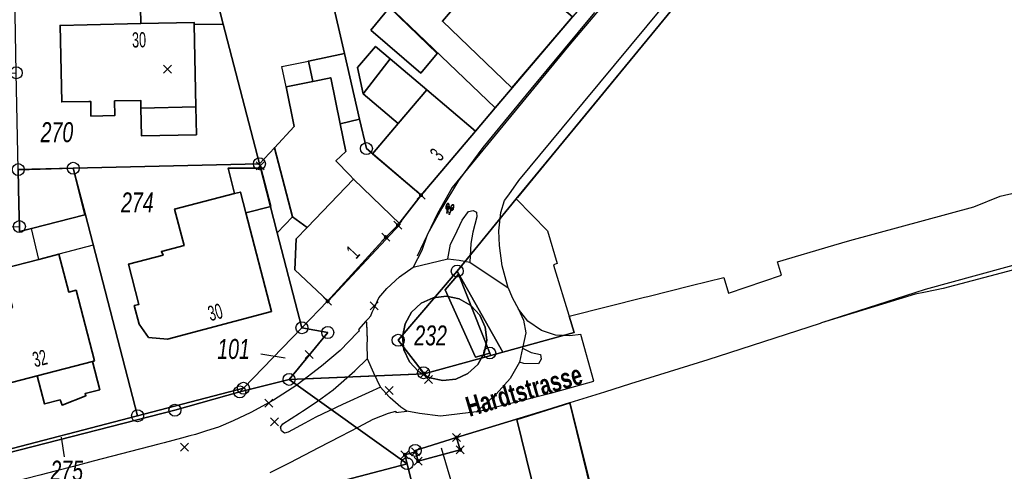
# Model space of a CAD drawing. Header units: metres. Extents: x 339653 to 341672, y 5744753 to 5747397.
# Tile 119 of 256: x 341008 to 341131, y 5745568 to 5745625. Entities that reach past the tile are written whole.
import ezdxf

# ---------------------------------------------------------------- set-up
doc = ezdxf.new("R2010")
doc.units = ezdxf.units.M
doc.header["$LTSCALE"] = 0.03
doc.header["$PDMODE"] = 3
doc.header["$PDSIZE"] = 0.5
for name, color, linetype, lineweight in [('B-Gebäude', 15, 'Continuous', 35), ('Flurstücke_Grenzpunkte', 7, 'Continuous', 25), ('Lagebezeichnungen', 7, 'Continuous', 25), ('Netzpunkte', 7, 'Continuous', 25), ('P-TR_Material', 6, 'Continuous', 18), ('Siedlung', 7, 'Continuous', 25), ('Siedlungsflächen - Bauwerke u. Einrichtungen', 7, 'Continuous', 25), ('Verkehr', 7, 'Continuous', 25)]:
    doc.layers.add(name, color=color, linetype=linetype, lineweight=lineweight)
for name, color, linetype in [('B-Straße', 83, 'Continuous'), ('P-Markierung', 2, 'Continuous'), ('UMRINGE_FLURSTUECKSABGRENZUNGEN', 7, 'Continuous')]:
    doc.layers.add(name, color=color, linetype=linetype)
doc.styles.add('Flurstücksnummer - K 10 700', font='ariali.ttf', dxfattribs={"width": 0.7})
doc.styles.add('Hausnummern NRW', font='arial.ttf', dxfattribs={"width": 0.595})
doc.styles.add('Name - Bauwerken u. Einrichtungen - F 10', font='arialbd.ttf', dxfattribs={"width": 0.7})

# ---------------------------------------------------------------- blocks, each defined once
blk = doc.blocks.new('Grenzpunkt. Abmarkung nach Quellenlage nicht zu spezifizieren')
at = {"lineweight": -2}
blk.add_hatch(color=256, dxfattribs=at).paths.add_polyline_path([(0, 0.165, -1), (0, -0.165, -1)], flags=0)
blk.add_point((0, 0), dxfattribs=at)
blk = doc.blocks.new('Grenzpunkt mit Abmarkung (Marke)')
at = {"lineweight": -2}
blk.add_circle((0, 0), 0.499, dxfattribs=at)
blk = doc.blocks.new('A$C820ec4b6')
at = {"layer": 'P-TR_Material'}
h = blk.add_hatch(color=256, dxfattribs=at)
h.dxf.hatch_style = 1
edge = h.paths.add_edge_path()
edge.add_line((0.22, 1.31), (0.14, 1.31))
edge.add_arc((0.14, 1.24), 0.0647, 90.1266, 195.4329)
edge.add_line((0.07, 1.23), (-0.04, 0.39))
edge.add_arc((-0.02, 0.39), 0.0209, 171.9456, 368.3076)
edge.add_line((0, 0.39), (0.11, 1.2))
edge.add_arc((0.14, 1.2), 0.033, 80.5521, 171.9456, ccw=False)
edge.add_line((0.15, 1.23), (0.22, 1.23))
edge.add_line((0.22, 1.23), (0.22, 1.31))
h = blk.add_hatch(color=256, dxfattribs=at)
h.dxf.hatch_style = 1
h.paths.add_polyline_path([(0.42, 1.24), (0.54, 1.24), (0.54, 1.16), (0.5, 1.16), (0.38, 0.4), (0.34, 0.42), (0.46, 1.17), (0.44, 1.17), (0.43, 1.18), (0.42, 1.2), (0.42, 1.21), (0.42, 1.23)])
h = blk.add_hatch(color=256, dxfattribs=at)
h.dxf.hatch_style = 1
h.paths.add_polyline_path([(0.05, 0.76), (0.07, 0.74), (0.1, 0.71), (0.12, 0.68), (0.14, 0.63), (0.16, 0.57), (0.18, 0.48), (0.18, 0.42), (0.18, 0.36), (0.17, 0.27), (0.16, 0.2), (0.13, 0.13), (0.1, 0.08), (0.08, 0.04), (0.04, 0.01), (0, 0), (-0.05, 0), (-0.08, 0.02), (-0.11, 0.05), (-0.14, 0.09), (-0.17, 0.16), (-0.18, 0.2), (-0.19, 0.23), (-0.2, 0.28), (-0.21, 0.34), (-0.21, 0.4), (-0.2, 0.47), (-0.19, 0.54), (-0.19, 0.58), (-0.16, 0.64), (-0.13, 0.7), (-0.1, 0.74), (-0.07, 0.77), (-0.03, 0.78), (0.01, 0.78), (0, 0.69), (-0.01, 0.69), (-0.04, 0.69), (-0.07, 0.67), (-0.09, 0.65), (-0.11, 0.63), (-0.13, 0.59), (-0.14, 0.53), (-0.16, 0.48), (-0.16, 0.43), (-0.16, 0.37), (-0.16, 0.33), (-0.15, 0.29), (-0.13, 0.22), (-0.11, 0.16), (-0.09, 0.13), (-0.06, 0.11), (-0.03, 0.09), (0, 0.09), (0.03, 0.1), (0.05, 0.12), (0.07, 0.15), (0.1, 0.19), (0.11, 0.23), (0.12, 0.27), (0.13, 0.32), (0.13, 0.37), (0.13, 0.42), (0.13, 0.47), (0.12, 0.53), (0.1, 0.57), (0.09, 0.6), (0.08, 0.63), (0.07, 0.64), (0.04, 0.67)])
h = blk.add_hatch(color=256, dxfattribs=at)
h.dxf.hatch_style = 1
h.paths.add_polyline_path([(0.07, 0.93), (0.34, 0.42), (0.38, 0.4), (0.59, 0.4), (0.63, 0.41), (0.64, 0.38), (0.63, 0.36), (0.63, 0.35), (0.62, 0.34), (0.6, 0.33), (0.59, 0.32), (0.38, 0.32), (0.36, 0.33), (0.35, 0.34), (0.33, 0.35), (0.32, 0.36), (0.31, 0.37), (0.3, 0.39), (0.06, 0.85)])
h = blk.add_hatch(color=256, dxfattribs=at)
h.dxf.hatch_style = 1
h.paths.add_polyline_path([(0.1, 1.09), (0.44, 1.09), (0.43, 1.01), (0.09, 1.01)])
h = blk.add_hatch(color=256, dxfattribs=at)
h.dxf.hatch_style = 1
h.paths.add_polyline_path([(0.56, 0.77), (0.59, 0.78), (0.63, 0.78), (0.67, 0.76), (0.7, 0.73), (0.73, 0.7), (0.76, 0.64), (0.78, 0.58), (0.8, 0.5), (0.8, 0.44), (0.8, 0.35), (0.8, 0.29), (0.79, 0.22), (0.77, 0.15), (0.74, 0.1), (0.71, 0.05), (0.68, 0.02), (0.64, 0), (0.6, 0), (0.56, 0.01), (0.52, 0.04), (0.5, 0.07), (0.47, 0.11), (0.46, 0.13), (0.44, 0.19), (0.43, 0.25), (0.42, 0.32), (0.42, 0.41), (0.42, 0.47), (0.43, 0.54), (0.44, 0.58), (0.45, 0.61), (0.47, 0.66), (0.49, 0.7), (0.52, 0.74), (0.54, 0.66), (0.52, 0.63), (0.49, 0.56), (0.47, 0.51), (0.46, 0.45), (0.46, 0.4), (0.47, 0.32), (0.47, 0.28), (0.48, 0.23), (0.5, 0.19), (0.53, 0.14), (0.56, 0.1), (0.6, 0.09), (0.62, 0.09), (0.65, 0.1), (0.69, 0.13), (0.71, 0.17), (0.73, 0.21), (0.74, 0.26), (0.76, 0.34), (0.76, 0.36), (0.76, 0.42), (0.75, 0.48), (0.75, 0.51), (0.73, 0.56), (0.71, 0.61), (0.7, 0.64), (0.67, 0.67), (0.65, 0.68), (0.62, 0.69), (0.6, 0.69), (0.57, 0.68)])
h = blk.add_hatch(color=256, dxfattribs=at)
h.dxf.hatch_style = 1
h.paths.add_polyline_path([(0.49, 1.1), (0.63, 0.41), (0.59, 0.4), (0.47, 0.98)])
at = {"layer": 'P-TR_Material', "flags": 128}
blk.add_lwpolyline([(0.22, 1.31), (0.14, 1.31, 0.494808), (0.07, 1.23), (-0.04, 0.39, 1.154045), (0, 0.39), (0.11, 1.2, -0.421355), (0.15, 1.23), (0.22, 1.23), (0.22, 1.31)], format="xyb", close=True, dxfattribs=at)
for points in [[(0.42, 1.24), (0.54, 1.24), (0.54, 1.16), (0.5, 1.16), (0.38, 0.4), (0.34, 0.42), (0.46, 1.17), (0.44, 1.17), (0.43, 1.18), (0.42, 1.2), (0.42, 1.21), (0.42, 1.23), (0.42, 1.24)], [(0.05, 0.76), (0.07, 0.74), (0.1, 0.71), (0.12, 0.68), (0.14, 0.63), (0.16, 0.57), (0.18, 0.48), (0.18, 0.42), (0.18, 0.36), (0.17, 0.27), (0.16, 0.2), (0.13, 0.13), (0.1, 0.08), (0.08, 0.04), (0.04, 0.01), (0, 0), (-0.05, 0), (-0.08, 0.02), (-0.11, 0.05), (-0.14, 0.09), (-0.17, 0.16), (-0.18, 0.2), (-0.19, 0.23), (-0.2, 0.28), (-0.21, 0.34), (-0.21, 0.4), (-0.2, 0.47), (-0.19, 0.54), (-0.19, 0.58), (-0.16, 0.64), (-0.13, 0.7), (-0.1, 0.74), (-0.07, 0.77), (-0.03, 0.78), (0.01, 0.78), (0, 0.69), (-0.01, 0.69), (-0.04, 0.69), (-0.07, 0.67), (-0.09, 0.65), (-0.11, 0.63), (-0.13, 0.59), (-0.14, 0.53), (-0.16, 0.48), (-0.16, 0.43), (-0.16, 0.37), (-0.16, 0.33), (-0.15, 0.29), (-0.13, 0.22), (-0.11, 0.16), (-0.09, 0.13), (-0.06, 0.11), (-0.03, 0.09), (0, 0.09), (0.03, 0.1), (0.05, 0.12), (0.07, 0.15), (0.1, 0.19), (0.11, 0.23), (0.12, 0.27), (0.13, 0.32), (0.13, 0.37), (0.13, 0.42), (0.13, 0.47), (0.12, 0.53), (0.1, 0.57), (0.09, 0.6), (0.08, 0.63), (0.07, 0.64), (0.04, 0.67), (0.05, 0.76)], [(0.07, 0.93), (0.34, 0.42), (0.38, 0.4), (0.59, 0.4), (0.63, 0.41), (0.64, 0.38), (0.63, 0.36), (0.63, 0.35), (0.62, 0.34), (0.6, 0.33), (0.59, 0.32), (0.38, 0.32), (0.36, 0.33), (0.35, 0.34), (0.33, 0.35), (0.32, 0.36), (0.31, 0.37), (0.3, 0.39), (0.06, 0.85), (0.07, 0.93)], [(0.1, 1.09), (0.44, 1.09), (0.43, 1.01), (0.09, 1.01), (0.1, 1.09)], [(0.56, 0.77), (0.59, 0.78), (0.63, 0.78), (0.67, 0.76), (0.7, 0.73), (0.73, 0.7), (0.76, 0.64), (0.78, 0.58), (0.8, 0.5), (0.8, 0.44), (0.8, 0.35), (0.8, 0.29), (0.79, 0.22), (0.77, 0.15), (0.74, 0.1), (0.71, 0.05), (0.68, 0.02), (0.64, 0), (0.6, 0), (0.56, 0.01), (0.52, 0.04), (0.5, 0.07), (0.47, 0.11), (0.46, 0.13), (0.44, 0.19), (0.43, 0.25), (0.42, 0.32), (0.42, 0.41), (0.42, 0.47), (0.43, 0.54), (0.44, 0.58), (0.45, 0.61), (0.47, 0.66), (0.49, 0.7), (0.52, 0.74), (0.54, 0.66), (0.52, 0.63), (0.49, 0.56), (0.47, 0.51), (0.46, 0.45), (0.46, 0.4), (0.47, 0.32), (0.47, 0.28), (0.48, 0.23), (0.5, 0.19), (0.53, 0.14), (0.56, 0.1), (0.6, 0.09), (0.62, 0.09), (0.65, 0.1), (0.69, 0.13), (0.71, 0.17), (0.73, 0.21), (0.74, 0.26), (0.76, 0.34), (0.76, 0.36), (0.76, 0.42), (0.75, 0.48), (0.75, 0.51), (0.73, 0.56), (0.71, 0.61), (0.7, 0.64), (0.67, 0.67), (0.65, 0.68), (0.62, 0.69), (0.6, 0.69), (0.57, 0.68), (0.56, 0.77)], [(0.49, 1.1), (0.63, 0.41), (0.59, 0.4), (0.47, 0.98), (0.49, 1.1)]]:
    blk.add_lwpolyline(points, close=True, dxfattribs=at)

msp = doc.modelspace()

# ---------------------------------------------------------------- linework, layer by layer
at = {"layer": 'B-Gebäude'}
for points in [[(341068.105, 5745632.628), (341077.192, 5745624.864), (341069.612, 5745615.996), (341060.922, 5745624.317), (341062.915, 5745626.623)], [(341023.221, 5745624.03), (341023.132, 5745628.013), (341032.378, 5745628.219), (341032.398, 5745628.219), (341033.162, 5745625.274), (341033.498, 5745623.978), (341029.861, 5745623.904), (341029.856, 5745624.178)], [(341051.954, 5745623.214), (341054.318, 5745626.032), (341060.286, 5745620.28), (341058.214, 5745617.844)], [(341030.073, 5745613.602), (341023.216, 5745613.461), (341023.196, 5745614.423), (341019.91, 5745614.354), (341019.948, 5745612.517), (341016.968, 5745612.455), (341016.929, 5745614.305), (341016.701, 5745614.3), (341013.313, 5745614.225), (341013.101, 5745623.806), (341016.501, 5745623.881), (341023.221, 5745624.03), (341029.856, 5745624.178), (341029.861, 5745623.904)], [(341046.964, 5745617.251), (341044.695, 5745616.785), (341044.168, 5745619.35), (341048.679, 5745620.277), (341050.566, 5745612.067), (341048.143, 5745611.51)], [(341054.372, 5745619.635), (341051.006, 5745615.253), (341050.318, 5745618.539), (341052.559, 5745621.176)], [(341051.006, 5745615.253), (341054.372, 5745619.635), (341058.962, 5745615.734), (341055.384, 5745611.526)], [(341042.154, 5745599.848), (341039.907, 5745608.499), (341042.4, 5745611.174), (341041.386, 5745616.105), (341044.695, 5745616.785), (341046.964, 5745617.251), (341048.143, 5745611.51), (341048.855, 5745608.044), (341047.612, 5745606.875), (341049.323, 5745605.056), (341049.823, 5745604.575), (341044.003, 5745598.519)], [(341058.247, 5745602.566), (341052.166, 5745607.746), (341055.384, 5745611.526), (341058.962, 5745615.734), (341065.043, 5745610.565)], [(341030.073, 5745613.602), (341030.144, 5745610.125), (341023.29, 5745609.984), (341023.216, 5745613.461)], [(341038.036, 5745606.491), (341039.907, 5745608.499), (341042.154, 5745599.848), (341040.273, 5745597.87)], [(341007.96, 5745601.364), (341007.867, 5745605.752), (341014.723, 5745605.93), (341016.208, 5745600.096), (341009.535, 5745598.398), (341008.021, 5745598.013), (341008.01, 5745598.63)], [(341034.938, 5745602.774), (341034.114, 5745605.944), (341038.197, 5745605.937), (341039.445, 5745601.158), (341036.329, 5745600.344), (341035.651, 5745602.959)], [(341049.823, 5745604.575), (341055.66, 5745598.95), (341046.652, 5745589.305), (341042.47, 5745593.211), (341042.625, 5745597.085), (341044.003, 5745598.519)], [(341035.651, 5745602.959), (341036.329, 5745600.344), (341039.547, 5745588.004), (341026.533, 5745584.561), (341024.175, 5745584.76), (341022.987, 5745586.439), (341022.376, 5745588.751), (341022.967, 5745588.907), (341021.641, 5745593.917), (341025.985, 5745595.067), (341025.777, 5745595.516), (341028.611, 5745596.252), (341027.424, 5745600.822), (341034.938, 5745602.774)], [(341017.153, 5745581.775), (341010.249, 5745579.987), (341005.062, 5745578.644), (341002.802, 5745587.371), (341005.511, 5745588.073), (341007.148, 5745588.497), (341005.889, 5745593.356), (341010.447, 5745594.537), (341012.954, 5745595.187), (341014.185, 5745590.435), (341015.112, 5745590.675), (341017.401, 5745581.839)], [(341017.153, 5745581.775), (341018.069, 5745578.234), (341016.221, 5745577.756), (341016.33, 5745577.477), (341013.351, 5745576.317), (341013.1, 5745576.962), (341011.162, 5745576.461), (341010.249, 5745579.987)], [(341065.562, 5745542.526), (341061.449, 5745559.352), (341073.228, 5745562.28), (341070.253, 5745574.489), (341076.866, 5745576.595), (341081.142, 5745558.972), (341076.757, 5745557.895), (341078.666, 5745550.136), (341073.467, 5745548.876), (341073.044, 5745550.626), (341069.359, 5745549.74), (341070.807, 5745543.784)]]:
    msp.add_lwpolyline(points, close=True, dxfattribs=at)
msp.add_lwpolyline([(341050.318, 5745618.539), (341052.559, 5745621.176)], dxfattribs=at)
at = {"layer": 'B-Straße'}
msp.add_lwpolyline([(341264.144, 5745843.142), (341258.341, 5745833.963), (341250.511, 5745823.968), (341244.655, 5745817.685), (341236.641, 5745809.708), (341229.734, 5745801.043), (341222.395, 5745791.381), (341218.167, 5745784.574), (341213.456, 5745777.285), (341203.997, 5745765.767), (341195.166, 5745755.832), (341188.182, 5745747.495), (341173.483, 5745732.263), (341161.945, 5745720.307), (341153.505, 5745711.595), (341144.307, 5745701.045), (341132.236, 5745688.016), (341117.801, 5745670.735), (341106.634, 5745657.149), (341092.415, 5745639.848), (341076.739, 5745621.307), (341062.158, 5745603.517), (341060.314, 5745600.266), (341057.782, 5745594.945)], dxfattribs=at)
for points in [[(341061.931, 5745596.428, 0), (341062.479, 5745597.466, 0), (341063.39, 5745599.432, 0), (341064.204, 5745600.534, 0), (341064.769, 5745600.647, 0), (341065.167, 5745600.457, 0), (341065.217, 5745599.856, 0), (341064.713, 5745597.93, 0), (341064.48, 5745596.512, 0), (341064.345, 5745594.166, 0), (341069.157, 5745590.989, 0), (341068.399, 5745593.744, 0), (341068.051, 5745596.252, 0), (341067.992, 5745598.116, 0), (341068.248, 5745600.414, 0), (341068.682, 5745601.882, 0), (341069.212, 5745602.621, 0), (341070.487, 5745604.4, 0), (341078.559, 5745614.164, 0), (341090.412, 5745628.467, 0)], [(341079.936, 5745625.406, 0), (341071.972, 5745615.817, 0), (341065.965, 5745608.539, 0), (341062.946, 5745604.417, 0), (341060.832, 5745600.937, 0), (341059.01, 5745597.586, 0), (341058.368, 5745595.628, 0), (341057.245, 5745593.554, 0), (341061.597, 5745594.618, 0), (341061.931, 5745596.428, 0)], [(341051.356, 5745586.785, 0), (341051.618, 5745587.083, 0), (341051.978, 5745587.476, 0), (341052.137, 5745587.951, 0), (341052.385, 5745588.431, 0), (341052.988, 5745589.744, 0), (341053.953, 5745590.904, 0), (341055.574, 5745592.355, 0), (341057.245, 5745593.554, 0), (341061.597, 5745594.618, 0), (341063.008, 5745594.433, 0), (341064.345, 5745594.166, 0), (341069.157, 5745590.989, 0), (341069.643, 5745589.767, 0), (341070.436, 5745588.32, 0), (341071.076, 5745586.937, 0), (341071.365, 5745585.327, 0), (341070.949, 5745583.431, 0), (341070.565, 5745581.679, 0), (341069.401, 5745579.644, 0), (341067.627, 5745577.653, 0), (341065.171, 5745575.477, 0), (341060.705, 5745574.92, 0), (341058.066, 5745575.249, 0), (341056.487, 5745575.553, 0), (341055.734, 5745576.041, 0), (341054.251, 5745577.328, 0), (341053.199, 5745578.55, 0), (341052.348, 5745580.3, 0), (341051.569, 5745582.085, 0), (341051.494, 5745583.912, 0), (341051.554, 5745584.489, 0), (341051.526, 5745585.339, 0), (341051.482, 5745586.658, 0), (341051.356, 5745586.785, 0)], [(341065.337, 5745581.369, 0), (341066.148, 5745582.809, 0), (341066.474, 5745584.428, 0), (341066.283, 5745586.069, 0), (341065.595, 5745587.57, 0), (341064.477, 5745588.785, 0), (341063.037, 5745589.595, 0), (341061.418, 5745589.92, 0), (341059.777, 5745589.729, 0), (341058.276, 5745589.041, 0), (341057.06, 5745587.922, 0), (341056.25, 5745586.482, 0), (341055.924, 5745584.863, 0), (341056.114, 5745583.223, 0), (341056.802, 5745581.721, 0), (341057.921, 5745580.506, 0), (341059.36, 5745579.696, 0), (341060.979, 5745579.371, 0), (341062.62, 5745579.562, 0), (341064.122, 5745580.251, 0), (341065.337, 5745581.369, 0)], [(341065.337, 5745581.369, 0), (341064.122, 5745580.251, 0), (341062.62, 5745579.562, 0), (341060.979, 5745579.371, 0), (341059.36, 5745579.696, 0), (341057.921, 5745580.506, 0), (341056.802, 5745581.721, 0), (341056.114, 5745583.223, 0), (341055.924, 5745584.863, 0), (341056.25, 5745586.482, 0), (341057.06, 5745587.922, 0), (341058.276, 5745589.041, 0), (341059.777, 5745589.729, 0), (341061.418, 5745589.92, 0), (341063.037, 5745589.595, 0), (341064.477, 5745588.785, 0), (341065.595, 5745587.57, 0), (341066.283, 5745586.069, 0), (341066.474, 5745584.428, 0), (341066.148, 5745582.809, 0), (341065.337, 5745581.369, 0)], [(341078.224, 5745585.157, 0), (341076.863, 5745584.983, 0), (341075.079, 5745585.033, 0), (341073.318, 5745585.647, 0), (341071.599, 5745586.816, 0), (341070.436, 5745588.32, 0), (341071.076, 5745586.937, 0), (341071.365, 5745585.327, 0), (341070.949, 5745583.431, 0), (341072.043, 5745582.877, 0), (341073.178, 5745582.618, 0), (341073.263, 5745582.053, 0), (341072.947, 5745581.487, 0), (341071.096, 5745581.525, 0), (341070.565, 5745581.679, 0), (341069.401, 5745579.644, 0), (341067.627, 5745577.653, 0), (341065.171, 5745575.477, 0), (341074.617, 5745577.85, 0), (341079.846, 5745579.3, 0), (341078.224, 5745585.157, 0)], [(341039.367, 5745567.86, 0), (341041.864, 5745569.121, 0), (341045.453, 5745570.989, 0), (341048.201, 5745572.418, 0), (341050.465, 5745573.596, 0), (341052.254, 5745574.531, 0), (341053.204, 5745574.938, 0), (341054.17, 5745575.287, 0), (341055.107, 5745575.53, 0), (341055.118, 5745575.381, 0), (341056.487, 5745575.553, 0), (341055.734, 5745576.041, 0), (341054.383, 5745577.213, 0), (341054.213, 5745577.372, 0), (341053.199, 5745578.55, 0), (341051.732, 5745577.888, 0), (341048.429, 5745576.396, 0), (341045.074, 5745574.808, 0), (341043.702, 5745574.053, 0), (341041.651, 5745572.924, 0), (341041.157, 5745572.798, 0), (341040.79, 5745573.095, 0), (341040.692, 5745573.55, 0), (341040.96, 5745573.942, 0), (341043.054, 5745575.281, 0), (341043.417, 5745575.527, 0), (341043.511, 5745575.59, 0), (341045.317, 5745576.813, 0), (341045.422, 5745576.889, 0), (341045.418, 5745576.892, 0), (341045.427, 5745576.893, 0), (341047.239, 5745578.207, 0), (341049.957, 5745580.588, 0), (341051.567, 5745582.149, 0), (341051.494, 5745583.912, 0), (341051.554, 5745584.489, 0), (341051.482, 5745586.658, 0), (341051.356, 5745586.785, 0), (341050.411, 5745585.744, 0), (341050.526, 5745585.634, 0), (341050.417, 5745585.521, 0), (341050.297, 5745585.404, 0), (341048.114, 5745583.145, 0), (341045.799, 5745581.179, 0), (341042.755, 5745578.836, 0), (341042.723, 5745578.815, 0)], [(341042.723, 5745578.815, 0), (341042.723, 5745578.815, 0), (341039.781, 5745576.906, 0), (341036.96, 5745575.389, 0), (341034.768, 5745574.323, 0), (341032.902, 5745573.546, 0), (341031.419, 5745573.07, 0), (341030.04, 5745572.629, 0), (341029.322, 5745572.44, 0), (341028.295, 5745572.169, 0), (341026.141, 5745571.602, 0), (341025.455, 5745571.423, 0), (341017.243, 5745569.279, 0), (341014.793, 5745568.631, 0), (341012.657, 5745568.066, 0), (341010.548, 5745567.533, 0), (341005.304, 5745566.209, 0)]]:
    msp.add_polyline3d(points, dxfattribs=at)
at = {"layer": 'Flurstücke_Grenzpunkte', "color": 83}
for p, q in [((341038.212, 5745582.731), (341041.27, 5745582.224)), ((341013.668, 5745569.822), (341013.293, 5745572.283)), ((341062.098, 5745566.533), (341060.822, 5745570.9))]:
    msp.add_line(p, q, dxfattribs=at)
for points in [[(341045.352, 5745634.748), (341041.572, 5745647.914), (341041.083, 5745649.635), (341044.926, 5745649.678), (341062.791, 5745650), (341066.006, 5745642.317), (341062.105, 5745637.753), (341068.105, 5745632.628), (341070.485, 5745630.594), (341077.192, 5745624.864), (341070.153, 5745616.579), (341067.515, 5745613.475)], [(341033.498, 5745623.978), (341032.398, 5745628.219), (341031.172, 5745632.944), (341028.257, 5745644.181), (341041.572, 5745647.914), (341045.352, 5745634.748), (341048.679, 5745620.277), (341050.566, 5745612.067), (341051.41, 5745608.394), (341058.247, 5745602.566), (341055.36, 5745598.805), (341053.836, 5745597.323), (341046.566, 5745589.288), (341043.358, 5745585.978), (341040.273, 5745597.87), (341038.036, 5745606.491)], [(341058.247, 5745602.566), (341051.41, 5745608.394), (341050.566, 5745612.067), (341048.679, 5745620.277), (341045.352, 5745634.748), (341067.515, 5745613.475), (341065.043, 5745610.565)], [(341007.867, 5745605.765), (341007.625, 5745617.878), (341007.429, 5745627.663), (341022.412, 5745627.997), (341023.132, 5745628.013), (341032.378, 5745628.219), (341032.398, 5745628.219), (341033.498, 5745623.978), (341038.036, 5745606.491), (341014.756, 5745605.931), (341014.723, 5745605.93)], [(341036.029, 5745578.414), (341022.787, 5745574.97), (341016.266, 5745600.111), (341014.756, 5745605.931), (341038.036, 5745606.491), (341040.273, 5745597.87), (341043.358, 5745585.978)], [(341022.787, 5745574.97), (341004.207, 5745570.138), (340998.42, 5745592.637), (340996.938, 5745598.401), (341008.01, 5745598.63), (341007.867, 5745605.752), (341007.867, 5745605.765), (341014.723, 5745605.93), (341014.756, 5745605.931), (341016.266, 5745600.111)], [(341068.494, 5745582.937), (341062.771, 5745593.076), (341070.161, 5745602.112), (341074.086, 5745598.11), (341075.293, 5745594.029), (341074.814, 5745593.832), (341074.945, 5745593.401), (341076.728, 5745587.538), (341076.76, 5745587.433), (341077.383, 5745585.386)], [(341066.96, 5745582.515), (341058.66, 5745580.228), (341058.565, 5745580.357), (341055.389, 5745584.417), (341062.771, 5745593.076), (341062.922, 5745592.698), (341066.839, 5745582.821)], [(341066.839, 5745582.821), (341062.922, 5745592.698), (341062.771, 5745593.076), (341068.494, 5745582.937), (341066.96, 5745582.515)], [(341035.582, 5745577.953), (341036.029, 5745578.414), (341043.358, 5745585.978), (341046.59, 5745585.386), (341041.737, 5745579.519)], [(341027.468, 5745575.669), (340978.98, 5745563.234), (340978.95, 5745563.569), (341004.207, 5745570.138), (341022.787, 5745574.97), (341036.029, 5745578.414), (341035.582, 5745577.953)], [(341064.146, 5745537.993), (341056.511, 5745568.976), (341056.242, 5745570.093), (341057.565, 5745570.455), (341057.882, 5745569.307), (341063.156, 5745570.702), (341062.683, 5745572.234), (341075.512, 5745576.179), (341076.866, 5745576.595), (341091.842, 5745516.776), (341079.657, 5745513.677), (341071.581, 5745511.923), (341070.621, 5745511.714)], [(341057.882, 5745569.307), (341057.565, 5745570.455), (341057.515, 5745570.637), (341062.683, 5745572.234), (341063.156, 5745570.702)], [(341064.146, 5745537.993), (341038.861, 5745531.776), (341030.933, 5745562.23), (341056.511, 5745568.976)]]:
    msp.add_lwpolyline(points, close=True, dxfattribs=at)
for points in [[(341032.398, 5745628.219), (341033.498, 5745623.978)], [(341090.949, 5745627.413), (341087.124, 5745622.699), (341083.257, 5745617.997), (341079.607, 5745613.568), (341075.503, 5745608.592), (341070.306, 5745602.287), (341070.161, 5745602.112), (341062.771, 5745593.076), (341055.389, 5745584.417), (341058.565, 5745580.357), (341058.66, 5745580.228), (341041.737, 5745579.519), (341046.59, 5745585.386), (341043.358, 5745585.978), (341046.566, 5745589.288), (341053.836, 5745597.323), (341055.36, 5745598.805), (341058.247, 5745602.566), (341065.043, 5745610.565), (341067.515, 5745613.475), (341070.153, 5745616.579), (341077.192, 5745624.864)], [(341033.498, 5745623.978), (341038.036, 5745606.491)], [(341038.036, 5745606.491), (341040.273, 5745597.87)], [(341134.399, 5745594.344), (341121.309, 5745590.768), (341120.021, 5745590.351), (341108.354, 5745586.576), (341108.164, 5745586.515), (341101.087, 5745584.227), (341095.398, 5745582.384), (341094.256, 5745582.015), (341094.104, 5745581.971), (341084.453, 5745578.947), (341081.195, 5745577.926), (341076.866, 5745576.595), (341075.512, 5745576.179), (341062.683, 5745572.234), (341057.515, 5745570.637), (341057.565, 5745570.455), (341056.242, 5745570.093), (341056.511, 5745568.976), (341041.737, 5745579.519), (341058.66, 5745580.228), (341066.96, 5745582.515), (341068.494, 5745582.937), (341077.383, 5745585.386), (341076.76, 5745587.433), (341086.2, 5745589.794), (341086.61, 5745589.897), (341092.039, 5745591.255), (341096.126, 5745592.278), (341096.688, 5745590.295), (341103.329, 5745592.564), (341102.83, 5745594.245), (341109.867, 5745596.317), (341111.865, 5745596.905), (341127.391, 5745601.099), (341130.701, 5745602.451), (341140.146, 5745604.616)], [(341040.273, 5745597.87), (341043.358, 5745585.978)], [(341043.358, 5745585.978), (341046.59, 5745585.386)], [(341041.737, 5745579.519), (341046.59, 5745585.386)], [(340978.98, 5745563.234), (341027.468, 5745575.669), (341035.582, 5745577.953), (341041.737, 5745579.519), (341056.511, 5745568.976), (341030.933, 5745562.23), (341005.361, 5745555.479)], [(341041.737, 5745579.519), (341056.511, 5745568.976)], [(341062.683, 5745572.234), (341075.512, 5745576.179)], [(341057.515, 5745570.637), (341062.683, 5745572.234)], [(341056.242, 5745570.093), (341057.565, 5745570.455)], [(341056.242, 5745570.093), (341056.511, 5745568.976)], [(341057.515, 5745570.637), (341057.565, 5745570.455)], [(341030.933, 5745562.23), (341056.511, 5745568.976)]]:
    msp.add_lwpolyline(points, dxfattribs=at)
at = {"layer": 'Netzpunkte', "color": 83}
for p in [(341026.554, 5745618.316), (341038.109, 5745606.251), (341052.405, 5745588.73), (341044.249, 5745582.616), (341059.169, 5745579.515), (341054.255, 5745578.137), (341039.229, 5745576.54), (341039.94, 5745574.201), (341028.656, 5745571.061)]:
    msp.add_point(p, dxfattribs=at)
at = {"layer": 'Siedlung', "color": 83}
for points in [[(340975.908, 5745597.966), (340974.218, 5745617.099), (341002.644, 5745617.762), (341007.625, 5745617.878), (341007.429, 5745627.663), (341022.412, 5745627.997), (341023.132, 5745628.013), (341032.378, 5745628.219), (341032.398, 5745628.219), (341033.498, 5745623.978), (341038.036, 5745606.491), (341040.273, 5745597.87), (341043.358, 5745585.978), (341036.029, 5745578.414), (341022.787, 5745574.97), (341004.207, 5745570.138), (340998.42, 5745592.637), (340996.938, 5745598.401)], [(341070.161, 5745602.112), (341074.086, 5745598.11), (341075.293, 5745594.029), (341074.814, 5745593.832), (341074.945, 5745593.401), (341076.728, 5745587.538), (341076.76, 5745587.433), (341077.383, 5745585.386), (341068.494, 5745582.937), (341062.771, 5745593.076)], [(341062.771, 5745593.076), (341068.494, 5745582.937), (341066.96, 5745582.515), (341066.839, 5745582.821), (341065.048, 5745582.287), (341061.251, 5745590.736), (341062.922, 5745592.698)], [(341057.515, 5745570.637), (341062.683, 5745572.234), (341075.512, 5745576.179), (341076.866, 5745576.595), (341091.842, 5745516.776), (341079.657, 5745513.677), (341071.581, 5745511.923), (341070.621, 5745511.714), (341064.146, 5745537.993), (341056.511, 5745568.976), (341056.242, 5745570.093), (341057.565, 5745570.455)], [(341010.037, 5745496.966), (340995.706, 5745552.94), (341005.361, 5745555.479), (341030.933, 5745562.23), (341056.511, 5745568.976), (341064.146, 5745537.993), (341038.861, 5745531.776), (341045.666, 5745505.639), (341043.032, 5745504.997)]]:
    msp.add_lwpolyline(points, close=True, dxfattribs=at)
msp.add_lwpolyline([(341077.192, 5745624.864), (341070.153, 5745616.579), (341067.515, 5745613.475), (341065.043, 5745610.565), (341058.247, 5745602.566), (341055.36, 5745598.805), (341053.836, 5745597.323), (341046.566, 5745589.288), (341043.358, 5745585.978), (341040.273, 5745597.87), (341038.036, 5745606.491), (341033.498, 5745623.978), (341032.398, 5745628.219)], dxfattribs=at)
at = {"layer": 'Siedlungsflächen - Bauwerke u. Einrichtungen', "color": 83}
for points in [[(341040.859, 5745618.67), (341044.168, 5745619.35), (341044.695, 5745616.785), (341041.386, 5745616.105)], [(341009.535, 5745598.398), (341016.208, 5745600.096), (341016.266, 5745600.111), (341017.254, 5745596.302), (341012.954, 5745595.187), (341010.447, 5745594.537)]]:
    msp.add_lwpolyline(points, close=True, dxfattribs=at)
at = {"layer": 'UMRINGE_FLURSTUECKSABGRENZUNGEN', "color": 83}
for points in [[(341043.358, 5745585.978, 0), (341036.029, 5745578.414, 0), (341035.582, 5745577.953, 0), (341041.737, 5745579.519, 0), (341043.786, 5745579.605, 0), (341058.66, 5745580.228, 0), (341066.96, 5745582.515, 0), (341066.839, 5745582.821, 0), (341062.922, 5745592.698, 0), (341062.771, 5745593.076, 0), (341068.218, 5745599.737, 0), (341070.161, 5745602.112, 0), (341075.503, 5745608.592, 0), (341083.257, 5745617.997, 0), (341087.124, 5745622.699, 0), (341090.949, 5745627.413, 0), (341099.271, 5745637.44, 0), (341101.083, 5745639.548, 0), (341112.221, 5745652.893, 0), (341122.688, 5745665.28, 0), (341121.77, 5745666.043, 0), (341162.082, 5745714.429, 0)], [(341136.723, 5745696.17, 0), (341127.997, 5745685.599, 0), (341128.081, 5745685.528, 0), (341118.465, 5745674.014, 0), (341118.39, 5745674.236, 0), (341117.512, 5745673.165, 0), (341103.957, 5745656.616, 0), (341097.429, 5745648.751, 0), (341097.312, 5745648.836, 0), (341091.985, 5745642.491, 0), (341092.072, 5745642.418, 0), (341093.039, 5745641.607, 0), (341087.044, 5745634.37, 0), (341086.028, 5745635.222, 0), (341081.143, 5745629.409, 0), (341079.316, 5745627.353, 0), (341077.192, 5745624.864, 0), (341067.515, 5745613.475, 0), (341058.247, 5745602.566, 0), (341055.36, 5745598.805, 0), (341053.836, 5745597.323, 0), (341046.566, 5745589.288, 0), (341043.358, 5745585.978, 0)]]:
    msp.add_polyline3d(points, dxfattribs=at)
at = {"layer": 'Verkehr', "color": 83}
for points in [[(341090.949, 5745627.413), (341087.124, 5745622.699), (341083.257, 5745617.997), (341079.607, 5745613.568), (341075.503, 5745608.592), (341070.306, 5745602.287), (341070.161, 5745602.112), (341062.771, 5745593.076), (341062.922, 5745592.698), (341061.251, 5745590.736), (341065.048, 5745582.287), (341066.839, 5745582.821), (341066.96, 5745582.515), (341058.66, 5745580.228), (341041.737, 5745579.519), (341046.59, 5745585.386), (341043.358, 5745585.978), (341046.566, 5745589.288), (341053.836, 5745597.323), (341055.36, 5745598.805), (341058.247, 5745602.566), (341065.043, 5745610.565), (341067.515, 5745613.475), (341070.153, 5745616.579), (341077.192, 5745624.864)], [(341134.453, 5745593.784), (341123.544, 5745590.904), (341121.331, 5745590.44), (341120.063, 5745590.175), (341108.354, 5745586.576), (341108.164, 5745586.515), (341101.087, 5745584.227), (341095.398, 5745582.384), (341094.256, 5745582.015), (341094.104, 5745581.971), (341084.453, 5745578.947), (341081.195, 5745577.926), (341076.866, 5745576.595), (341075.512, 5745576.179), (341062.683, 5745572.234), (341057.515, 5745570.637), (341057.565, 5745570.455), (341056.242, 5745570.093), (341056.511, 5745568.976), (341041.737, 5745579.519), (341058.66, 5745580.228), (341066.96, 5745582.515), (341068.494, 5745582.937), (341077.383, 5745585.386), (341076.76, 5745587.433), (341086.2, 5745589.794), (341086.61, 5745589.897), (341092.039, 5745591.255), (341096.126, 5745592.278), (341096.688, 5745590.295), (341103.329, 5745592.564), (341102.83, 5745594.245), (341109.867, 5745596.317), (341111.865, 5745596.905), (341127.391, 5745601.099), (341130.701, 5745602.451), (341140.146, 5745604.616)], [(341004.207, 5745570.138), (341022.787, 5745574.97), (341036.029, 5745578.414), (341035.582, 5745577.953), (341041.737, 5745579.519), (341056.511, 5745568.976), (341030.933, 5745562.23), (341005.361, 5745555.479)]]:
    msp.add_lwpolyline(points, dxfattribs=at)
msp.add_lwpolyline([(341035.582, 5745577.953), (341036.029, 5745578.414), (341043.358, 5745585.978), (341046.59, 5745585.386), (341041.737, 5745579.519)], close=True, dxfattribs=at)

# ---------------------------------------------------------------- block references
at = {"layer": 'Flurstücke_Grenzpunkte', "color": 83, "xscale": 1.5, "yscale": 1.5, "zscale": 1.5}
for name, p in [('Grenzpunkt mit Abmarkung (Marke)', (341007.625, 5745617.878)), ('Grenzpunkt mit Abmarkung (Marke)', (341051.41, 5745608.394)), ('Grenzpunkt mit Abmarkung (Marke)', (341007.867, 5745605.765)), ('Grenzpunkt mit Abmarkung (Marke)', (341014.756, 5745605.931)), ('Grenzpunkt mit Abmarkung (Marke)', (341038.036, 5745606.491)), ('Grenzpunkt. Abmarkung nach Quellenlage nicht zu spezifizieren', (341058.247, 5745602.566)), ('Grenzpunkt mit Abmarkung (Marke)', (341008.01, 5745598.63)), ('Grenzpunkt. Abmarkung nach Quellenlage nicht zu spezifizieren', (341055.36, 5745598.805)), ('Grenzpunkt. Abmarkung nach Quellenlage nicht zu spezifizieren', (341053.836, 5745597.323)), ('Grenzpunkt mit Abmarkung (Marke)', (341062.771, 5745593.076)), ('Grenzpunkt. Abmarkung nach Quellenlage nicht zu spezifizieren', (341046.566, 5745589.288)), ('Grenzpunkt mit Abmarkung (Marke)', (341043.358, 5745585.978)), ('Grenzpunkt mit Abmarkung (Marke)', (341046.59, 5745585.386)), ('Grenzpunkt mit Abmarkung (Marke)', (341055.389, 5745584.417)), ('Grenzpunkt mit Abmarkung (Marke)', (341066.839, 5745582.821)), ('Grenzpunkt mit Abmarkung (Marke)', (341058.565, 5745580.357)), ('Grenzpunkt. Abmarkung nach Quellenlage nicht zu spezifizieren', (341058.66, 5745580.228)), ('Grenzpunkt mit Abmarkung (Marke)', (341041.737, 5745579.519)), ('Grenzpunkt mit Abmarkung (Marke)', (341035.582, 5745577.953)), ('Grenzpunkt mit Abmarkung (Marke)', (341036.029, 5745578.414)), ('Grenzpunkt mit Abmarkung (Marke)', (341022.787, 5745574.97)), ('Grenzpunkt mit Abmarkung (Marke)', (341027.468, 5745575.669)), ('Grenzpunkt. Abmarkung nach Quellenlage nicht zu spezifizieren', (341062.683, 5745572.234)), ('Grenzpunkt mit Abmarkung (Marke)', (341057.515, 5745570.637)), ('Grenzpunkt. Abmarkung nach Quellenlage nicht zu spezifizieren', (341057.565, 5745570.455)), ('Grenzpunkt. Abmarkung nach Quellenlage nicht zu spezifizieren', (341063.156, 5745570.702)), ('Grenzpunkt. Abmarkung nach Quellenlage nicht zu spezifizieren', (341056.242, 5745570.093)), ('Grenzpunkt mit Abmarkung (Marke)', (341056.511, 5745568.976)), ('Grenzpunkt. Abmarkung nach Quellenlage nicht zu spezifizieren', (341057.882, 5745569.307))]:
    msp.add_blockref(name, p, dxfattribs=at)
at = {"layer": 'P-Markierung', "rotation": 165.7606503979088}
msp.add_blockref('A$C820ec4b6', (341062.243, 5745601.404), dxfattribs=at)

# ---------------------------------------------------------------- texts
at = {"layer": 'Flurstücke_Grenzpunkte', "color": 83, "char_height": 2.5, "attachment_point": 8, "line_spacing_factor": 0.69, "style": 'Flurstücksnummer - K 10 700'}
for s, insert in [('270', (341012.707, 5745609.163)), ('274', (341022.765, 5745600.41)), ('232', (341059.449, 5745583.732)), ('101', (341034.802, 5745582.046)), ('275', (341013.934, 5745566.822))]:
    msp.add_mtext(s, dxfattribs=dict(at, insert=insert))
at = {"layer": 'Lagebezeichnungen', "color": 83, "attachment_point": 8, "line_spacing_factor": 0.69}
for s, insert, char_height, rotation, style in [('30', (341022.998, 5745621.025), 1.9, 1.27018, 'Hausnummern NRW'), ('3', (341060.969, 5745607.021), 1.9, 49.64856, 'Hausnummern NRW'), ('1', (341050.425, 5745594.81), 1.9, 46.95588, 'Hausnummern NRW'), ('30', (341032.759, 5745586.984), 1.9, 14.81874, 'Hausnummern NRW'), ('32', (341010.811, 5745581.211), 1.9, 14.51948, 'Hausnummern NRW'), ('Hardtstrasse', (341071.489, 5745576.899), 2.5, 16.34402, 'Name - Bauwerken u. Einrichtungen - F 10')]:
    msp.add_mtext(s, dxfattribs=dict(at, insert=insert, char_height=char_height, rotation=rotation, style=style))

doc.saveas('drawing.dxf')
